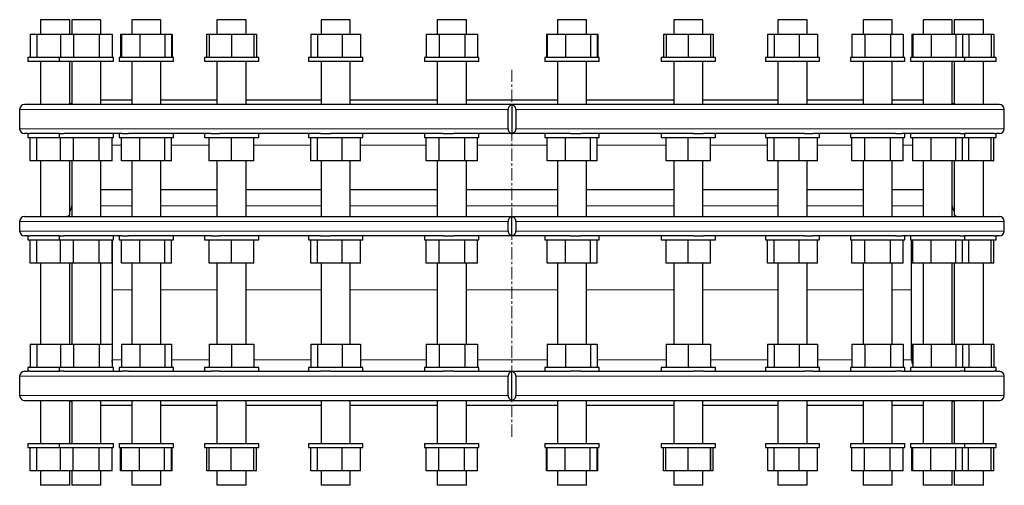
# Model space of a CAD drawing. Header units: millimetres. Extents: x 105 to 1799, y 77 to 1715.
# Tile 1 of 3: x 134 to 1149, y 77 to 557. Entities that reach past the tile are written whole.
import ezdxf

# ---------------------------------------------------------------- set-up
doc = ezdxf.new("R2010")
doc.units = ezdxf.units.MM
doc.linetypes.add('CENTERX2', pattern=[20.32, 12.7, -2.54, 2.54, -2.54])
doc.layers.add('FORMAT', color=7, linetype='Continuous')

msp = doc.modelspace()

# ---------------------------------------------------------------- linework, layer by layer
at = {"color": 7, "linetype": 'Continuous', "lineweight": 25}
for p, q in [((156, 557.3), (156, 542.3)), ((182, 557.3), (156, 557.3)), ((186, 557.3), (182, 557.3)), ((186, 542.3), (186, 557.3)), ((188.1, 557.3), (188.1, 542.3)), ((216.4, 557.3), (188.1, 557.3)), ((218.1, 557.3), (216.4, 557.3)), ((218.1, 542.3), (218.1, 557.3)), ((250.1, 557.3), (250.1, 542.3)), ((279.7, 557.3), (250.1, 557.3)), ((280.1, 557.3), (279.7, 557.3)), ((280.1, 542.3), (280.1, 557.3)), ((337.8, 557.3), (337.8, 542.3)), ((367.8, 557.3), (337.8, 557.3)), ((367.8, 542.3), (367.8, 557.3)), ((445.2, 557.3), (445.2, 542.3)), ((475.2, 557.3), (445.2, 557.3)), ((475.2, 542.3), (475.2, 557.3)), ((564.9, 557.3), (564.9, 542.3)), ((594.9, 557.3), (564.9, 557.3)), ((594.9, 542.3), (594.9, 557.3)), ((688.9, 557.3), (688.9, 542.3)), ((718.9, 557.3), (688.9, 557.3)), ((718.9, 542.3), (718.9, 557.3)), ((808.7, 557.3), (808.7, 542.3)), ((838.7, 557.3), (808.7, 557.3)), ((838.7, 542.3), (838.7, 557.3)), ((916.1, 557.3), (916.1, 542.3)), ((946.1, 557.3), (916.1, 557.3)), ((946.1, 542.3), (946.1, 557.3)), ((1003.8, 557.3), (1003.8, 542.3)), ((1033.8, 557.3), (1003.8, 557.3)), ((1033.8, 542.3), (1033.8, 557.3)), ((1065.8, 557.3), (1065.8, 542.3)), ((1095.8, 557.3), (1065.8, 557.3)), ((1095.8, 542.3), (1095.8, 557.3)), ((1097.9, 557.3), (1097.9, 542.3)), ((1127.9, 557.3), (1097.9, 557.3)), ((1127.9, 542.3), (1127.9, 557.3)), ((145.4, 542.3), (145.4, 518.3)), ((145.4, 542.3), (152.2, 542.3)), ((152.2, 542.3), (152.2, 518.3)), ((152.2, 542.3), (176.5, 542.3)), ((176.5, 542.3), (176.5, 518.3)), ((176.5, 542.3), (189.8, 542.3)), ((189.8, 542.3), (189.8, 518.3)), ((189.8, 542.3), (216.4, 542.3)), ((216.4, 542.3), (216.4, 518.3)), ((216.4, 542.3), (229.7, 542.3)), ((229.7, 542.3), (229.7, 518.3)), ((238.5, 542.3), (238.5, 518.3)), ((238.5, 542.3), (239.4, 542.3)), ((239.4, 542.3), (239.4, 518.3)), ((239.4, 542.3), (258.2, 542.3)), ((258.2, 542.3), (258.2, 518.3)), ((258.2, 542.3), (283.9, 542.3)), ((283.9, 542.3), (283.9, 518.3)), ((283.9, 542.3), (290.8, 542.3)), ((290.8, 542.3), (290.8, 518.3)), ((290.8, 542.3), (291.7, 542.3)), ((291.7, 542.3), (291.7, 518.3)), ((327.1, 542.3), (327.1, 518.3)), ((327.1, 542.3), (329.8, 542.3)), ((329.8, 542.3), (329.8, 518.3)), ((329.8, 542.3), (352.8, 542.3)), ((352.8, 542.3), (352.8, 518.3)), ((352.8, 542.3), (375.8, 542.3)), ((375.8, 542.3), (375.8, 518.3)), ((375.8, 542.3), (378.4, 542.3)), ((378.4, 542.3), (378.4, 518.3)), ((434.5, 542.3), (434.5, 518.3)), ((434.5, 542.3), (441.4, 542.3)), ((441.4, 542.3), (441.4, 518.3)), ((441.4, 542.3), (467, 542.3)), ((467, 542.3), (467, 518.3)), ((467, 542.3), (485.8, 542.3)), ((485.8, 542.3), (485.8, 518.3)), ((553.4, 542.3), (553.4, 518.3)), ((553.4, 542.3), (566.7, 542.3)), ((566.7, 542.3), (566.7, 518.3)), ((566.7, 542.3), (593.2, 542.3)), ((593.2, 542.3), (593.2, 518.3)), ((593.2, 542.3), (606.5, 542.3)), ((606.5, 542.3), (606.5, 518.3)), ((677.4, 542.3), (677.4, 518.3)), ((677.4, 542.3), (678.3, 542.3)), ((678.3, 542.3), (678.3, 518.3)), ((678.3, 542.3), (697.1, 542.3)), ((697.1, 542.3), (697.1, 518.3)), ((697.1, 542.3), (722.7, 542.3)), ((722.7, 542.3), (722.7, 518.3)), ((722.7, 542.3), (729.6, 542.3)), ((729.6, 542.3), (729.6, 518.3)), ((729.6, 542.3), (730.5, 542.3)), ((730.5, 542.3), (730.5, 518.3)), ((798.1, 542.3), (798.1, 518.3)), ((798.1, 542.3), (800.7, 542.3)), ((800.7, 542.3), (800.7, 518.3)), ((800.7, 542.3), (823.7, 542.3)), ((823.7, 542.3), (823.7, 518.3)), ((823.7, 542.3), (846.7, 542.3)), ((846.7, 542.3), (846.7, 518.3)), ((846.7, 542.3), (849.4, 542.3)), ((849.4, 542.3), (849.4, 518.3)), ((905.4, 542.3), (905.4, 518.3)), ((905.4, 542.3), (912.3, 542.3)), ((912.3, 542.3), (912.3, 518.3)), ((912.3, 542.3), (938, 542.3)), ((938, 542.3), (938, 518.3)), ((938, 542.3), (956.8, 542.3)), ((956.8, 542.3), (956.8, 518.3)), ((992.2, 542.3), (992.2, 518.3)), ((992.2, 542.3), (1005.5, 542.3)), ((1005.5, 542.3), (1005.5, 518.3)), ((1005.5, 542.3), (1032.1, 542.3)), ((1032.1, 542.3), (1032.1, 518.3)), ((1032.1, 542.3), (1045.3, 542.3)), ((1045.3, 542.3), (1045.3, 518.3)), ((1054.2, 542.3), (1054.2, 518.3)), ((1054.2, 542.3), (1055.1, 542.3)), ((1055.1, 542.3), (1055.1, 518.3)), ((1055.1, 542.3), (1073.9, 542.3)), ((1073.9, 542.3), (1073.9, 518.3)), ((1073.9, 542.3), (1099.6, 542.3)), ((1099.6, 542.3), (1099.6, 518.3)), ((1099.6, 542.3), (1106.4, 542.3)), ((1106.4, 542.3), (1106.4, 518.3)), ((1106.4, 542.3), (1112.9, 542.3)), ((1112.9, 542.3), (1112.9, 518.3)), ((1112.9, 542.3), (1135.9, 542.3)), ((1135.9, 542.3), (1135.9, 518.3)), ((1135.9, 542.3), (1138.5, 542.3)), ((1138.5, 542.3), (1138.5, 518.3)), ((143, 518.3), (143, 514.3)), ((175.1, 518.3), (143, 518.3)), ((175.1, 518.3), (175.1, 514.3)), ((231.1, 518.3), (175.1, 518.3)), ((231.1, 514.3), (231.1, 518.3)), ((237.1, 518.3), (237.1, 514.3)), ((293.1, 518.3), (237.1, 518.3)), ((293.1, 514.3), (293.1, 518.3)), ((324.8, 518.3), (324.8, 514.3)), ((380.8, 518.3), (324.8, 518.3)), ((380.8, 514.3), (380.8, 518.3)), ((432.2, 518.3), (432.2, 514.3)), ((488.2, 518.3), (432.2, 518.3)), ((488.2, 514.3), (488.2, 518.3)), ((551.9, 518.3), (551.9, 514.3)), ((607.9, 518.3), (551.9, 518.3)), ((607.9, 514.3), (607.9, 518.3)), ((675.9, 518.3), (675.9, 514.3)), ((676.9, 518.3), (675.9, 518.3)), ((731.9, 518.3), (676.9, 518.3)), ((731.9, 514.3), (731.9, 518.3)), ((795.7, 518.3), (795.7, 514.3)), ((799.5, 518.3), (795.7, 518.3)), ((851.7, 518.3), (799.5, 518.3)), ((851.7, 514.3), (851.7, 518.3)), ((903.1, 518.3), (903.1, 514.3)), ((911.3, 518.3), (903.1, 518.3)), ((959.1, 518.3), (911.3, 518.3)), ((959.1, 514.3), (959.1, 518.3)), ((990.8, 518.3), (990.8, 514.3)), ((1004.8, 518.3), (990.8, 518.3)), ((1046.8, 518.3), (1004.8, 518.3)), ((1046.8, 514.3), (1046.8, 518.3)), ((1052.8, 518.3), (1052.8, 514.3)), ((1073.5, 518.3), (1052.8, 518.3)), ((1108.8, 518.3), (1073.5, 518.3)), ((1108.8, 514.3), (1108.8, 518.3)), ((1112.9, 518.3), (1108.8, 518.3)), ((1140.9, 518.3), (1112.9, 518.3)), ((1140.9, 514.3), (1140.9, 518.3)), ((175.1, 514.3), (143, 514.3)), ((156, 514.3), (156, 469.8)), ((231.1, 514.3), (175.1, 514.3)), ((186, 469.8), (186, 514.3)), ((188.1, 514.3), (188.1, 469.8)), ((218.1, 469.8), (218.1, 514.3)), ((293.1, 514.3), (237.1, 514.3)), ((250.1, 514.3), (250.1, 469.8)), ((280.1, 469.8), (280.1, 514.3)), ((380.8, 514.3), (324.8, 514.3)), ((337.8, 514.3), (337.8, 469.8)), ((367.8, 469.8), (367.8, 514.3)), ((488.2, 514.3), (432.2, 514.3)), ((445.2, 514.3), (445.2, 469.8)), ((475.2, 469.8), (475.2, 514.3)), ((607.9, 514.3), (551.9, 514.3)), ((564.9, 514.3), (564.9, 469.8)), ((594.9, 469.8), (594.9, 514.3)), ((676.9, 514.3), (675.9, 514.3)), ((731.9, 514.3), (676.9, 514.3)), ((688.9, 514.3), (688.9, 469.8)), ((718.9, 469.8), (718.9, 514.3)), ((799.5, 514.3), (795.7, 514.3)), ((851.7, 514.3), (799.5, 514.3)), ((808.7, 514.3), (808.7, 469.8)), ((838.7, 469.8), (838.7, 514.3)), ((911.3, 514.3), (903.1, 514.3)), ((959.1, 514.3), (911.3, 514.3)), ((916.1, 514.3), (916.1, 469.8)), ((946.1, 469.8), (946.1, 514.3)), ((1004.8, 514.3), (990.8, 514.3)), ((1003.8, 514.3), (1003.8, 469.8)), ((1046.8, 514.3), (1004.8, 514.3)), ((1033.8, 469.8), (1033.8, 514.3)), ((1073.5, 514.3), (1052.8, 514.3)), ((1065.8, 514.3), (1065.8, 469.8)), ((1108.8, 514.3), (1073.5, 514.3)), ((1095.8, 469.8), (1095.8, 514.3)), ((1097.9, 514.3), (1097.9, 469.8)), ((1112.9, 514.3), (1108.8, 514.3)), ((1140.9, 514.3), (1112.9, 514.3)), ((1127.9, 469.8), (1127.9, 514.3)), ((1144.4, 469.8), (139.4, 469.8)), ((188.1, 471.4), (186.4, 469.8)), ((218.1, 474.8), (250.1, 474.8)), ((280.1, 474.8), (337.8, 474.8)), ((367.8, 474.8), (445.2, 474.8)), ((475.2, 474.8), (564.9, 474.8)), ((594.9, 474.8), (688.9, 474.8)), ((641.9, 469.7), (641.9, 439.9)), ((718.9, 474.8), (808.7, 474.8)), ((838.7, 474.8), (916.1, 474.8)), ((946.1, 474.8), (1003.8, 474.8)), ((1033.8, 474.8), (1065.8, 474.8)), ((1097.4, 469.8), (1095.8, 471.4)), ((134.4, 464.8), (134.4, 444.8)), ((638, 444.8), (638, 464.8)), ((645.9, 464.8), (645.9, 444.8)), ((1149.4, 444.8), (1149.4, 464.8)), ((143, 439.8), (139.4, 439.8)), ((143, 439.8), (143, 435.8)), ((143, 439.8), (144.5, 439.8)), ((175.6, 439.8), (144.5, 439.8)), ((175.1, 439.8), (175.1, 435.8)), ((175.6, 439.8), (179.8, 439.8)), ((240, 439.8), (179.8, 439.8)), ((231.1, 435.8), (231.1, 439.8)), ((237.1, 439.8), (237.1, 435.8)), ((240, 439.8), (246.6, 439.8)), ((331.8, 439.8), (246.6, 439.8)), ((293.1, 435.8), (293.1, 439.8)), ((324.8, 439.8), (324.8, 435.8)), ((331.8, 439.8), (340.4, 439.8)), ((444.6, 439.8), (340.4, 439.8)), ((380.8, 435.8), (380.8, 439.8)), ((432.2, 439.8), (432.2, 435.8)), ((444.6, 439.8), (454.7, 439.8)), ((571, 439.8), (454.7, 439.8)), ((488.2, 435.8), (488.2, 439.8)), ((551.9, 439.8), (551.9, 435.8)), ((571, 439.8), (581.7, 439.8)), ((702.2, 439.8), (581.7, 439.8)), ((607.9, 435.8), (607.9, 439.8)), ((675.9, 439.8), (675.9, 435.8)), ((702.2, 439.8), (712.9, 439.8)), ((829.2, 439.8), (712.9, 439.8)), ((731.9, 435.8), (731.9, 439.8)), ((795.7, 439.8), (795.7, 435.8)), ((829.2, 439.8), (839.2, 439.8)), ((943.5, 439.8), (839.2, 439.8)), ((851.7, 435.8), (851.7, 439.8)), ((903.1, 439.8), (903.1, 435.8)), ((943.5, 439.8), (952.1, 439.8)), ((1037.3, 439.8), (952.1, 439.8)), ((959.1, 435.8), (959.1, 439.8)), ((990.8, 439.8), (990.8, 435.8)), ((1037.3, 439.8), (1043.9, 439.8)), ((1104.1, 439.8), (1043.9, 439.8)), ((1046.8, 435.8), (1046.8, 439.8)), ((1052.8, 439.8), (1052.8, 435.8)), ((1104.1, 439.8), (1108.2, 439.8)), ((1139.4, 439.8), (1108.2, 439.8)), ((1108.8, 435.8), (1108.8, 439.8)), ((1139.4, 439.8), (1140.9, 439.8)), ((1140.9, 435.8), (1140.9, 439.8)), ((1144.4, 439.8), (1140.9, 439.8)), ((143, 435.8), (175.1, 435.8)), ((145.4, 411.8), (145.4, 435.8)), ((152.2, 411.8), (152.2, 435.8)), ((175.1, 435.8), (231.1, 435.8)), ((176.5, 411.8), (176.5, 435.8)), ((189.8, 411.8), (189.8, 435.8)), ((216.4, 411.8), (216.4, 435.8)), ((229.7, 411.8), (229.7, 435.8)), ((237.1, 435.8), (293.1, 435.8)), ((239.4, 411.8), (239.4, 435.8)), ((258.2, 411.8), (258.2, 435.8)), ((283.9, 411.8), (283.9, 435.8)), ((290.8, 411.8), (290.8, 435.8)), ((324.8, 435.8), (380.8, 435.8)), ((329.8, 411.8), (329.8, 435.8)), ((352.8, 411.8), (352.8, 435.8)), ((375.8, 411.8), (375.8, 435.8)), ((432.2, 435.8), (488.2, 435.8)), ((434.5, 411.8), (434.5, 435.8)), ((441.4, 411.8), (441.4, 435.8)), ((467, 411.8), (467, 435.8)), ((485.8, 411.8), (485.8, 435.8)), ((551.9, 435.8), (607.9, 435.8)), ((553.4, 411.8), (553.4, 435.8)), ((566.7, 411.8), (566.7, 435.8)), ((593.2, 411.8), (593.2, 435.8)), ((606.5, 411.8), (606.5, 435.8)), ((675.9, 435.8), (676.9, 435.8)), ((676.9, 435.8), (731.9, 435.8)), ((678.3, 411.8), (678.3, 435.8)), ((697.1, 411.8), (697.1, 435.8)), ((722.7, 411.8), (722.7, 435.8)), ((729.6, 411.8), (729.6, 435.8)), ((795.7, 435.8), (799.5, 435.8)), ((799.5, 435.8), (851.7, 435.8)), ((800.7, 411.8), (800.7, 435.8)), ((823.7, 411.8), (823.7, 435.8)), ((846.7, 411.8), (846.7, 435.8)), ((903.1, 435.8), (911.3, 435.8)), ((905.4, 411.8), (905.4, 435.8)), ((911.3, 435.8), (959.1, 435.8)), ((912.3, 411.8), (912.3, 435.8)), ((938, 411.8), (938, 435.8)), ((956.8, 411.8), (956.8, 435.8)), ((990.8, 435.8), (1004.8, 435.8)), ((992.2, 411.8), (992.2, 435.8)), ((1004.8, 435.8), (1046.8, 435.8)), ((1005.5, 411.8), (1005.5, 435.8)), ((1032.1, 411.8), (1032.1, 435.8)), ((1045.3, 411.8), (1045.3, 435.8)), ((1052.8, 435.8), (1073.5, 435.8)), ((1055.1, 411.8), (1055.1, 435.8)), ((1073.5, 435.8), (1108.8, 435.8)), ((1073.9, 411.8), (1073.9, 435.8)), ((1099.6, 411.8), (1099.6, 435.8)), ((1106.4, 411.8), (1106.4, 435.8)), ((1108.8, 435.8), (1112.9, 435.8)), ((1112.9, 435.8), (1140.9, 435.8)), ((1112.9, 411.8), (1112.9, 435.8)), ((1135.9, 411.8), (1135.9, 435.8)), ((1138.5, 411.8), (1138.5, 435.8)), ((152.2, 411.8), (145.4, 411.8)), ((176.5, 411.8), (152.2, 411.8)), ((156, 411.8), (156, 354.4)), ((189.8, 411.8), (176.5, 411.8)), ((186, 355.9), (186, 411.8)), ((188.1, 411.8), (188.1, 354.4)), ((216.4, 411.8), (189.8, 411.8)), ((229.7, 411.8), (216.4, 411.8)), ((218.1, 355.4), (218.1, 411.8)), ((258.2, 411.8), (239.4, 411.8)), ((250.1, 411.8), (250.1, 354.4)), ((283.9, 411.8), (258.2, 411.8)), ((280.1, 354.7), (280.1, 411.8)), ((290.8, 411.8), (283.9, 411.8)), ((352.8, 411.8), (329.8, 411.8)), ((337.8, 411.8), (337.8, 354.4)), ((375.8, 411.8), (352.8, 411.8)), ((367.8, 354.4), (367.8, 411.8)), ((441.4, 411.8), (434.5, 411.8)), ((467, 411.8), (441.4, 411.8)), ((445.2, 411.8), (445.2, 354.4)), ((485.8, 411.8), (467, 411.8)), ((475.2, 354.4), (475.2, 411.8)), ((566.7, 411.8), (553.4, 411.8)), ((564.9, 411.8), (564.9, 354.4)), ((593.2, 411.8), (566.7, 411.8)), ((606.5, 411.8), (593.2, 411.8)), ((594.9, 354.4), (594.9, 411.8)), ((697.1, 411.8), (678.3, 411.8)), ((688.9, 411.8), (688.9, 354.4)), ((722.7, 411.8), (697.1, 411.8)), ((718.9, 354.4), (718.9, 411.8)), ((729.6, 411.8), (722.7, 411.8)), ((823.7, 411.8), (800.7, 411.8)), ((808.7, 411.8), (808.7, 354.4)), ((846.7, 411.8), (823.7, 411.8)), ((838.7, 354.4), (838.7, 411.8)), ((912.3, 411.8), (905.4, 411.8)), ((938, 411.8), (912.3, 411.8)), ((916.1, 411.8), (916.1, 354.4)), ((956.8, 411.8), (938, 411.8)), ((946.1, 354.4), (946.1, 411.8)), ((1005.5, 411.8), (992.2, 411.8)), ((1003.8, 411.8), (1003.8, 354.7)), ((1032.1, 411.8), (1005.5, 411.8)), ((1045.3, 411.8), (1032.1, 411.8)), ((1033.8, 354.4), (1033.8, 411.8)), ((1073.9, 411.8), (1055.1, 411.8)), ((1065.8, 411.8), (1065.8, 355.4)), ((1099.6, 411.8), (1073.9, 411.8)), ((1095.8, 354.4), (1095.8, 411.8)), ((1097.9, 411.8), (1097.9, 355.9)), ((1106.4, 411.8), (1099.6, 411.8)), ((1112.9, 411.8), (1106.4, 411.8)), ((1135.9, 411.8), (1112.9, 411.8)), ((1127.9, 354.4), (1127.9, 411.8)), ((1138.5, 411.8), (1135.9, 411.8)), ((250.1, 381.9), (218.1, 381.9)), ((337.8, 381.9), (280.1, 381.9)), ((445.2, 381.9), (367.8, 381.9)), ((564.9, 381.9), (475.2, 381.9)), ((688.9, 381.9), (594.9, 381.9)), ((808.7, 381.9), (718.9, 381.9)), ((916.1, 381.9), (838.7, 381.9)), ((1003.8, 381.9), (946.1, 381.9)), ((1065.8, 381.9), (1033.8, 381.9)), ((188.1, 365.5), (188.1, 365.4)), ((1095.8, 365.4), (1095.8, 365.5)), ((134.4, 349.4), (134.4, 339.4)), ((139.4, 354.4), (1144.4, 354.4)), ((638, 339.4), (638, 349.4)), ((641.9, 334.5), (641.9, 354.3)), ((645.9, 349.4), (645.9, 339.4)), ((1149.4, 339.4), (1149.4, 349.4)), ((143, 334.4), (139.4, 334.4)), ((143, 334.4), (143, 330.4)), ((143, 334.4), (144.5, 334.4)), ((143, 330.4), (175.1, 330.4)), ((175.6, 334.4), (144.5, 334.4)), ((145.4, 306.4), (145.4, 330.4)), ((152.2, 306.4), (152.2, 330.4)), ((175.1, 334.4), (175.1, 330.4)), ((175.1, 330.4), (231.1, 330.4)), ((175.6, 334.4), (179.8, 334.4)), ((176.5, 306.4), (176.5, 330.4)), ((240, 334.4), (179.8, 334.4)), ((189.8, 306.4), (189.8, 330.4)), ((216.4, 306.4), (216.4, 330.4)), ((229.7, 306.4), (229.7, 330.4)), ((229.9, 330.4), (229.9, 278.8)), ((231.1, 330.4), (231.1, 334.4)), ((237.1, 334.4), (237.1, 330.4)), ((237.1, 330.4), (293.1, 330.4)), ((239.4, 306.4), (239.4, 330.4)), ((240, 334.4), (246.6, 334.4)), ((331.8, 334.4), (246.6, 334.4)), ((258.2, 306.4), (258.2, 330.4)), ((283.9, 306.4), (283.9, 330.4)), ((290.8, 306.4), (290.8, 330.4)), ((293.1, 330.4), (293.1, 334.4)), ((324.8, 334.4), (324.8, 330.4)), ((324.8, 330.4), (380.8, 330.4)), ((329.8, 306.4), (329.8, 330.4)), ((331.8, 334.4), (340.4, 334.4)), ((444.6, 334.4), (340.4, 334.4)), ((352.8, 306.4), (352.8, 330.4)), ((375.8, 306.4), (375.8, 330.4)), ((380.8, 330.4), (380.8, 334.4)), ((432.2, 334.4), (432.2, 330.4)), ((432.2, 330.4), (488.2, 330.4)), ((434.5, 306.4), (434.5, 330.4)), ((441.4, 306.4), (441.4, 330.4)), ((444.6, 334.4), (454.7, 334.4)), ((571, 334.4), (454.7, 334.4)), ((467, 306.4), (467, 330.4)), ((485.8, 306.4), (485.8, 330.4)), ((488.2, 330.4), (488.2, 334.4)), ((551.9, 334.4), (551.9, 330.4)), ((551.9, 330.4), (607.9, 330.4)), ((553.4, 306.4), (553.4, 330.4)), ((566.7, 306.4), (566.7, 330.4)), ((571, 334.4), (581.7, 334.4)), ((702.2, 334.4), (581.7, 334.4)), ((593.2, 306.4), (593.2, 330.4)), ((606.5, 306.4), (606.5, 330.4)), ((607.9, 330.4), (607.9, 334.4)), ((675.9, 334.4), (675.9, 330.4)), ((675.9, 330.4), (676.9, 330.4)), ((676.9, 330.4), (731.9, 330.4)), ((678.3, 306.4), (678.3, 330.4)), ((697.1, 306.4), (697.1, 330.4)), ((702.2, 334.4), (712.9, 334.4)), ((829.2, 334.4), (712.9, 334.4)), ((722.7, 306.4), (722.7, 330.4)), ((729.6, 306.4), (729.6, 330.4)), ((731.9, 330.4), (731.9, 334.4)), ((795.7, 334.4), (795.7, 330.4)), ((795.7, 330.4), (799.5, 330.4)), ((799.5, 330.4), (851.7, 330.4)), ((800.7, 306.4), (800.7, 330.4)), ((823.7, 306.4), (823.7, 330.4)), ((829.2, 334.4), (839.2, 334.4)), ((943.5, 334.4), (839.2, 334.4)), ((846.7, 306.4), (846.7, 330.4)), ((851.7, 330.4), (851.7, 334.4)), ((903.1, 334.4), (903.1, 330.4)), ((903.1, 330.4), (911.3, 330.4)), ((905.4, 306.4), (905.4, 330.4)), ((911.3, 330.4), (959.1, 330.4)), ((912.3, 306.4), (912.3, 330.4)), ((938, 306.4), (938, 330.4)), ((943.5, 334.4), (952.1, 334.4)), ((1037.3, 334.4), (952.1, 334.4)), ((956.8, 306.4), (956.8, 330.4)), ((959.1, 330.4), (959.1, 334.4)), ((990.8, 334.4), (990.8, 330.4)), ((990.8, 330.4), (1004.8, 330.4)), ((992.2, 306.4), (992.2, 330.4)), ((1004.8, 330.4), (1046.8, 330.4)), ((1005.5, 306.4), (1005.5, 330.4)), ((1032.1, 306.4), (1032.1, 330.4)), ((1037.3, 334.4), (1043.9, 334.4)), ((1104.1, 334.4), (1043.9, 334.4)), ((1045.3, 306.4), (1045.3, 330.4)), ((1046.8, 330.4), (1046.8, 334.4)), ((1052.8, 334.4), (1052.8, 330.4)), ((1052.8, 330.4), (1073.5, 330.4)), ((1053.9, 278.8), (1053.9, 330.4)), ((1054.2, 306.4), (1054.2, 330.4)), ((1055.1, 306.4), (1055.1, 330.4)), ((1073.5, 330.4), (1108.8, 330.4)), ((1073.9, 306.4), (1073.9, 330.4)), ((1099.6, 306.4), (1099.6, 330.4)), ((1104.1, 334.4), (1108.2, 334.4)), ((1106.4, 306.4), (1106.4, 330.4)), ((1139.4, 334.4), (1108.2, 334.4)), ((1108.8, 330.4), (1108.8, 334.4)), ((1108.8, 330.4), (1112.9, 330.4)), ((1112.9, 330.4), (1140.9, 330.4)), ((1112.9, 306.4), (1112.9, 330.4)), ((1135.9, 306.4), (1135.9, 330.4)), ((1138.5, 306.4), (1138.5, 330.4)), ((1139.4, 334.4), (1140.9, 334.4)), ((1140.9, 330.4), (1140.9, 334.4)), ((1144.4, 334.4), (1140.9, 334.4)), ((152.2, 306.4), (145.4, 306.4)), ((176.5, 306.4), (152.2, 306.4)), ((156, 306.4), (156, 222.8)), ((189.8, 306.4), (176.5, 306.4)), ((186, 222.8), (186, 306.4)), ((188.1, 306.4), (188.1, 222.8)), ((216.4, 306.4), (189.8, 306.4)), ((229.7, 306.4), (216.4, 306.4)), ((218.1, 222.8), (218.1, 306.4)), ((258.2, 306.4), (239.4, 306.4)), ((250.1, 306.4), (250.1, 222.8)), ((283.9, 306.4), (258.2, 306.4)), ((280.1, 222.8), (280.1, 306.4)), ((290.8, 306.4), (283.9, 306.4)), ((352.8, 306.4), (329.8, 306.4)), ((337.8, 306.4), (337.8, 222.8)), ((375.8, 306.4), (352.8, 306.4)), ((367.8, 222.8), (367.8, 306.4)), ((441.4, 306.4), (434.5, 306.4)), ((467, 306.4), (441.4, 306.4)), ((445.2, 306.4), (445.2, 222.8)), ((485.8, 306.4), (467, 306.4)), ((475.2, 222.8), (475.2, 306.4)), ((566.7, 306.4), (553.4, 306.4)), ((564.9, 306.4), (564.9, 222.8)), ((593.2, 306.4), (566.7, 306.4)), ((606.5, 306.4), (593.2, 306.4)), ((594.9, 222.8), (594.9, 306.4)), ((697.1, 306.4), (678.3, 306.4)), ((688.9, 306.4), (688.9, 222.8)), ((722.7, 306.4), (697.1, 306.4)), ((718.9, 222.8), (718.9, 306.4)), ((729.6, 306.4), (722.7, 306.4)), ((823.7, 306.4), (800.7, 306.4)), ((808.7, 306.4), (808.7, 222.8)), ((846.7, 306.4), (823.7, 306.4)), ((838.7, 222.8), (838.7, 306.4)), ((912.3, 306.4), (905.4, 306.4)), ((938, 306.4), (912.3, 306.4)), ((916.1, 306.4), (916.1, 222.8)), ((956.8, 306.4), (938, 306.4)), ((946.1, 222.8), (946.1, 306.4)), ((1005.5, 306.4), (992.2, 306.4)), ((1003.8, 306.4), (1003.8, 222.8)), ((1032.1, 306.4), (1005.5, 306.4)), ((1045.3, 306.4), (1032.1, 306.4)), ((1033.8, 222.8), (1033.8, 306.4)), ((1055.1, 306.4), (1054.2, 306.4)), ((1073.9, 306.4), (1055.1, 306.4)), ((1065.8, 306.4), (1065.8, 222.8)), ((1099.6, 306.4), (1073.9, 306.4)), ((1095.8, 222.8), (1095.8, 306.4)), ((1097.9, 306.4), (1097.9, 222.8)), ((1106.4, 306.4), (1099.6, 306.4)), ((1112.9, 306.4), (1106.4, 306.4)), ((1135.9, 306.4), (1112.9, 306.4)), ((1127.9, 222.8), (1127.9, 306.4)), ((1138.5, 306.4), (1135.9, 306.4)), ((229.9, 278.8), (229.9, 206.8)), ((1053.9, 206.8), (1053.9, 278.8)), ((145.4, 222.8), (145.4, 198.8)), ((145.4, 222.8), (152.2, 222.8)), ((152.2, 222.8), (152.2, 198.8)), ((152.2, 222.8), (176.5, 222.8)), ((176.5, 222.8), (176.5, 198.8)), ((176.5, 222.8), (189.8, 222.8)), ((189.8, 222.8), (189.8, 198.8)), ((189.8, 222.8), (216.4, 222.8)), ((216.4, 222.8), (216.4, 198.8)), ((216.4, 222.8), (229.7, 222.8)), ((229.7, 222.8), (229.7, 198.8)), ((239.4, 222.8), (239.4, 198.8)), ((239.4, 222.8), (258.2, 222.8)), ((258.2, 222.8), (258.2, 198.8)), ((258.2, 222.8), (283.9, 222.8)), ((283.9, 222.8), (283.9, 198.8)), ((283.9, 222.8), (290.8, 222.8)), ((290.8, 222.8), (290.8, 198.8)), ((329.8, 222.8), (329.8, 198.8)), ((329.8, 222.8), (352.8, 222.8)), ((352.8, 222.8), (352.8, 198.8)), ((352.8, 222.8), (375.8, 222.8)), ((375.8, 222.8), (375.8, 198.8)), ((434.5, 222.8), (434.5, 198.8)), ((434.5, 222.8), (441.4, 222.8)), ((441.4, 222.8), (441.4, 198.8)), ((441.4, 222.8), (467, 222.8)), ((467, 222.8), (467, 198.8)), ((467, 222.8), (485.8, 222.8)), ((485.8, 222.8), (485.8, 198.8)), ((553.4, 222.8), (553.4, 198.8)), ((553.4, 222.8), (566.7, 222.8)), ((566.7, 222.8), (566.7, 198.8)), ((566.7, 222.8), (593.2, 222.8)), ((593.2, 222.8), (593.2, 198.8)), ((593.2, 222.8), (606.5, 222.8)), ((606.5, 222.8), (606.5, 198.8)), ((678.3, 222.8), (678.3, 198.8)), ((678.3, 222.8), (697.1, 222.8)), ((697.1, 222.8), (697.1, 198.8)), ((697.1, 222.8), (722.7, 222.8)), ((722.7, 222.8), (722.7, 198.8)), ((722.7, 222.8), (729.6, 222.8)), ((729.6, 222.8), (729.6, 198.8)), ((800.7, 222.8), (800.7, 198.8)), ((800.7, 222.8), (823.7, 222.8)), ((823.7, 222.8), (823.7, 198.8)), ((823.7, 222.8), (846.7, 222.8)), ((846.7, 222.8), (846.7, 198.8)), ((905.4, 222.8), (905.4, 198.8)), ((905.4, 222.8), (912.3, 222.8)), ((912.3, 222.8), (912.3, 198.8)), ((912.3, 222.8), (938, 222.8)), ((938, 222.8), (938, 198.8)), ((938, 222.8), (956.8, 222.8)), ((956.8, 222.8), (956.8, 198.8)), ((992.2, 222.8), (992.2, 198.8)), ((992.2, 222.8), (1005.5, 222.8)), ((1005.5, 222.8), (1005.5, 198.8)), ((1005.5, 222.8), (1032.1, 222.8)), ((1032.1, 222.8), (1032.1, 198.8)), ((1032.1, 222.8), (1045.3, 222.8)), ((1045.3, 222.8), (1045.3, 198.8)), ((1054.2, 222.8), (1054.2, 204.2)), ((1054.2, 222.8), (1055.1, 222.8)), ((1055.1, 222.8), (1055.1, 198.8)), ((1055.1, 222.8), (1073.9, 222.8)), ((1073.9, 222.8), (1073.9, 198.8)), ((1073.9, 222.8), (1099.6, 222.8)), ((1099.6, 222.8), (1099.6, 198.8)), ((1099.6, 222.8), (1106.4, 222.8)), ((1106.4, 222.8), (1106.4, 198.8)), ((1106.4, 222.8), (1112.9, 222.8)), ((1112.9, 222.8), (1112.9, 198.8)), ((1112.9, 222.8), (1135.9, 222.8)), ((1135.9, 222.8), (1135.9, 198.8)), ((1135.9, 222.8), (1138.5, 222.8)), ((1138.5, 222.8), (1138.5, 198.8)), ((139.4, 194.8), (143, 194.8)), ((143, 198.8), (143, 194.8)), ((175.1, 198.8), (143, 198.8)), ((144.5, 194.8), (143, 194.8)), ((144.5, 194.8), (175.6, 194.8)), ((175.1, 198.8), (175.1, 194.8)), ((231.1, 198.8), (175.1, 198.8)), ((179.8, 194.8), (175.6, 194.8)), ((179.8, 194.8), (240, 194.8)), ((231.1, 194.8), (231.1, 198.8)), ((237.1, 198.8), (237.1, 194.8)), ((293.1, 198.8), (237.1, 198.8)), ((246.6, 194.8), (240, 194.8)), ((246.6, 194.8), (331.8, 194.8)), ((293.1, 194.8), (293.1, 198.8)), ((324.8, 198.8), (324.8, 194.8)), ((380.8, 198.8), (324.8, 198.8)), ((340.4, 194.8), (331.8, 194.8)), ((340.4, 194.8), (444.6, 194.8)), ((380.8, 194.8), (380.8, 198.8)), ((432.2, 198.8), (432.2, 194.8)), ((488.2, 198.8), (432.2, 198.8)), ((454.7, 194.8), (444.6, 194.8)), ((454.7, 194.8), (571, 194.8)), ((488.2, 194.8), (488.2, 198.8)), ((551.9, 198.8), (551.9, 194.8)), ((607.9, 198.8), (551.9, 198.8)), ((581.7, 194.8), (571, 194.8)), ((581.7, 194.8), (702.2, 194.8)), ((607.9, 194.8), (607.9, 198.8)), ((641.9, 164.9), (641.9, 194.7)), ((675.9, 198.8), (675.9, 194.8)), ((676.9, 198.8), (675.9, 198.8)), ((731.9, 198.8), (676.9, 198.8)), ((712.9, 194.8), (702.2, 194.8)), ((712.9, 194.8), (829.2, 194.8)), ((731.9, 194.8), (731.9, 198.8)), ((795.7, 198.8), (795.7, 194.8)), ((799.5, 198.8), (795.7, 198.8)), ((851.7, 198.8), (799.5, 198.8)), ((839.2, 194.8), (829.2, 194.8)), ((839.2, 194.8), (943.5, 194.8)), ((851.7, 194.8), (851.7, 198.8)), ((903.1, 198.8), (903.1, 194.8)), ((911.3, 198.8), (903.1, 198.8)), ((959.1, 198.8), (911.3, 198.8)), ((952.1, 194.8), (943.5, 194.8)), ((952.1, 194.8), (1037.3, 194.8)), ((959.1, 194.8), (959.1, 198.8)), ((990.8, 198.8), (990.8, 194.8)), ((1004.8, 198.8), (990.8, 198.8)), ((1046.8, 198.8), (1004.8, 198.8)), ((1043.9, 194.8), (1037.3, 194.8)), ((1043.9, 194.8), (1104.1, 194.8)), ((1046.8, 194.8), (1046.8, 198.8)), ((1052.8, 198.8), (1052.8, 194.8)), ((1073.5, 198.8), (1052.8, 198.8)), ((1108.8, 198.8), (1073.5, 198.8)), ((1108.2, 194.8), (1104.1, 194.8)), ((1108.2, 194.8), (1139.4, 194.8)), ((1108.8, 194.8), (1108.8, 198.8)), ((1112.9, 198.8), (1108.8, 198.8)), ((1140.9, 198.8), (1112.9, 198.8)), ((1140.9, 194.8), (1139.4, 194.8)), ((1140.9, 194.8), (1140.9, 198.8)), ((1140.9, 194.8), (1144.4, 194.8)), ((134.4, 189.8), (134.4, 169.8)), ((638, 169.8), (638, 189.8)), ((645.9, 189.8), (645.9, 169.8)), ((1149.4, 169.8), (1149.4, 189.8)), ((139.4, 164.8), (1144.4, 164.8)), ((156, 164.8), (156, 120.3)), ((186, 120.3), (186, 164.8)), ((186.4, 164.8), (188.1, 163.1)), ((188.1, 164.8), (188.1, 120.3)), ((218.1, 120.3), (218.1, 164.8)), ((250.1, 164.8), (250.1, 120.3)), ((280.1, 120.3), (280.1, 164.8)), ((337.8, 164.8), (337.8, 120.3)), ((367.8, 120.3), (367.8, 164.8)), ((445.2, 164.8), (445.2, 120.3)), ((475.2, 120.3), (475.2, 164.8)), ((564.9, 164.8), (564.9, 120.3)), ((594.9, 120.3), (594.9, 164.8)), ((688.9, 164.8), (688.9, 120.3)), ((718.9, 120.3), (718.9, 164.8)), ((808.7, 164.8), (808.7, 120.3)), ((838.7, 120.3), (838.7, 164.8)), ((916.1, 164.8), (916.1, 120.3)), ((946.1, 120.3), (946.1, 164.8)), ((1003.8, 164.8), (1003.8, 120.3)), ((1033.8, 120.3), (1033.8, 164.8)), ((1065.8, 164.8), (1065.8, 120.3)), ((1095.8, 163.1), (1097.4, 164.8)), ((1095.8, 120.3), (1095.8, 164.8)), ((1097.9, 164.8), (1097.9, 120.3)), ((1127.9, 120.3), (1127.9, 164.8)), ((218.1, 159.8), (250.1, 159.8)), ((280.1, 159.8), (337.8, 159.8)), ((367.8, 159.8), (445.2, 159.8)), ((475.2, 159.8), (564.9, 159.8)), ((594.9, 159.8), (688.9, 159.8)), ((718.9, 159.8), (808.7, 159.8)), ((838.7, 159.8), (916.1, 159.8)), ((946.1, 159.8), (1003.8, 159.8)), ((1033.8, 159.8), (1065.8, 159.8)), ((143, 120.3), (143, 116.3)), ((143, 120.3), (175.1, 120.3)), ((143, 116.3), (175.1, 116.3)), ((145.4, 92.3), (145.4, 116.3)), ((152.1, 92.3), (152.1, 116.3)), ((175.1, 120.3), (175.1, 116.3)), ((175.1, 120.3), (231.1, 120.3)), ((175.1, 116.3), (231.1, 116.3)), ((176.5, 92.3), (176.5, 116.3)), ((189.7, 92.3), (189.7, 116.3)), ((216.2, 92.3), (216.2, 116.3)), ((229.7, 92.3), (229.7, 116.3)), ((231.1, 116.3), (231.1, 120.3)), ((237.1, 120.3), (237.1, 116.3)), ((237.1, 120.3), (293.1, 120.3)), ((237.1, 116.3), (293.1, 116.3)), ((238.5, 92.3), (238.5, 116.3)), ((239.4, 92.3), (239.4, 116.3)), ((258.1, 92.3), (258.1, 116.3)), ((283.8, 92.3), (283.8, 116.3)), ((290.8, 92.3), (290.8, 116.3)), ((291.7, 92.3), (291.7, 116.3)), ((293.1, 116.3), (293.1, 120.3)), ((324.8, 120.3), (324.8, 116.3)), ((324.8, 120.3), (380.8, 120.3)), ((324.8, 116.3), (380.8, 116.3)), ((327.2, 92.3), (327.2, 116.3)), ((329.7, 92.3), (329.7, 116.3)), ((352.6, 92.3), (352.6, 116.3)), ((375.7, 92.3), (375.7, 116.3)), ((375.9, 92.3), (375.9, 116.3)), ((378.4, 92.3), (378.4, 116.3)), ((380.8, 116.3), (380.8, 120.3)), ((432.2, 120.3), (432.2, 116.3)), ((432.2, 120.3), (488.2, 120.3)), ((432.2, 116.3), (488.2, 116.3)), ((434.6, 92.3), (434.6, 116.3)), ((441.3, 92.3), (441.3, 116.3)), ((466.9, 92.3), (466.9, 116.3)), ((485.8, 92.3), (485.8, 116.3)), ((488.2, 116.3), (488.2, 120.3)), ((551.9, 120.3), (551.9, 116.3)), ((551.9, 120.3), (607.9, 120.3)), ((551.9, 116.3), (607.9, 116.3)), ((553.4, 92.3), (553.4, 116.3)), ((566.5, 92.3), (566.5, 116.3)), ((593.1, 92.3), (593.1, 116.3)), ((606.5, 92.3), (606.5, 116.3)), ((607.9, 116.3), (607.9, 120.3)), ((675.9, 120.3), (675.9, 116.3)), ((675.9, 120.3), (731.9, 120.3)), ((675.9, 116.3), (731.9, 116.3)), ((677.4, 92.3), (677.4, 116.3)), ((678.2, 92.3), (678.2, 116.3)), ((696.9, 92.3), (696.9, 116.3)), ((722.6, 92.3), (722.6, 116.3)), ((729.6, 92.3), (729.6, 116.3)), ((730.5, 92.3), (730.5, 116.3)), ((731.9, 116.3), (731.9, 120.3)), ((795.7, 120.3), (795.7, 116.3)), ((795.7, 120.3), (851.7, 120.3)), ((795.7, 116.3), (851.7, 116.3)), ((798.1, 92.3), (798.1, 116.3)), ((800.6, 92.3), (800.6, 116.3)), ((823.5, 92.3), (823.5, 116.3)), ((846.6, 92.3), (846.6, 116.3)), ((846.8, 92.3), (846.8, 116.3)), ((849.3, 92.3), (849.3, 116.3)), ((851.7, 116.3), (851.7, 120.3)), ((903.1, 120.3), (903.1, 116.3)), ((903.1, 120.3), (959.1, 120.3)), ((903.1, 116.3), (959.1, 116.3)), ((905.5, 92.3), (905.5, 116.3)), ((912.2, 92.3), (912.2, 116.3)), ((937.8, 92.3), (937.8, 116.3)), ((956.7, 92.3), (956.7, 116.3)), ((959.1, 116.3), (959.1, 120.3)), ((990.8, 120.3), (990.8, 116.3)), ((990.8, 120.3), (1046.8, 120.3)), ((990.8, 116.3), (1046.8, 116.3)), ((992.2, 92.3), (992.2, 116.3)), ((1005.4, 92.3), (1005.4, 116.3)), ((1031.9, 92.3), (1031.9, 116.3)), ((1045.3, 92.3), (1045.3, 116.3)), ((1046.8, 116.3), (1046.8, 120.3)), ((1052.8, 120.3), (1052.8, 116.3)), ((1052.8, 120.3), (1053.7, 120.3)), ((1052.8, 116.3), (1053.7, 116.3)), ((1053.7, 120.3), (1108.8, 120.3)), ((1053.7, 116.3), (1108.8, 116.3)), ((1054.2, 92.3), (1054.2, 116.3)), ((1055.1, 92.3), (1055.1, 116.3)), ((1073.7, 92.3), (1073.7, 116.3)), ((1099.4, 92.3), (1099.4, 116.3)), ((1106.5, 92.3), (1106.5, 116.3)), ((1108.8, 116.3), (1108.8, 120.3)), ((1108.8, 120.3), (1140.9, 120.3)), ((1108.8, 116.3), (1140.9, 116.3)), ((1112.7, 92.3), (1112.7, 116.3)), ((1135.8, 92.3), (1135.8, 116.3)), ((1136, 92.3), (1136, 116.3)), ((1138.5, 92.3), (1138.5, 116.3)), ((1140.9, 116.3), (1140.9, 120.3)), ((152.1, 92.3), (145.4, 92.3)), ((176.5, 92.3), (152.1, 92.3)), ((156, 92.3), (156, 77.3)), ((189.7, 92.3), (176.5, 92.3)), ((186, 77.3), (186, 92.3)), ((188.1, 92.3), (188.1, 77.3)), ((216.2, 92.3), (189.7, 92.3)), ((229.7, 92.3), (216.2, 92.3)), ((218.1, 77.3), (218.1, 92.3)), ((239.4, 92.3), (238.5, 92.3)), ((258.1, 92.3), (239.4, 92.3)), ((250.1, 92.3), (250.1, 77.3)), ((283.8, 92.3), (258.1, 92.3)), ((280.1, 77.3), (280.1, 92.3)), ((290.8, 92.3), (283.8, 92.3)), ((291.7, 92.3), (290.8, 92.3)), ((329.7, 92.3), (327.2, 92.3)), ((352.6, 92.3), (329.7, 92.3)), ((337.8, 92.3), (337.8, 77.3)), ((375.7, 92.3), (352.6, 92.3)), ((367.8, 77.3), (367.8, 92.3)), ((375.9, 92.3), (375.7, 92.3)), ((378.4, 92.3), (375.9, 92.3)), ((441.3, 92.3), (434.6, 92.3)), ((466.9, 92.3), (441.3, 92.3)), ((445.2, 92.3), (445.2, 77.3)), ((485.8, 92.3), (466.9, 92.3)), ((475.2, 77.3), (475.2, 92.3)), ((566.5, 92.3), (553.4, 92.3)), ((564.9, 92.3), (564.9, 77.3)), ((593.1, 92.3), (566.5, 92.3)), ((606.5, 92.3), (593.1, 92.3)), ((594.9, 77.3), (594.9, 92.3)), ((678.2, 92.3), (677.4, 92.3)), ((696.9, 92.3), (678.2, 92.3)), ((688.9, 92.3), (688.9, 77.3)), ((722.6, 92.3), (696.9, 92.3)), ((718.9, 77.3), (718.9, 92.3)), ((729.6, 92.3), (722.6, 92.3)), ((730.5, 92.3), (729.6, 92.3)), ((800.6, 92.3), (798.1, 92.3)), ((823.5, 92.3), (800.6, 92.3)), ((808.7, 92.3), (808.7, 77.3)), ((846.6, 92.3), (823.5, 92.3)), ((838.7, 77.3), (838.7, 92.3)), ((846.8, 92.3), (846.6, 92.3)), ((849.3, 92.3), (846.8, 92.3)), ((912.2, 92.3), (905.5, 92.3)), ((937.8, 92.3), (912.2, 92.3)), ((916.1, 92.3), (916.1, 77.3)), ((956.7, 92.3), (937.8, 92.3)), ((946.1, 77.3), (946.1, 92.3)), ((1005.4, 92.3), (992.2, 92.3)), ((1003.8, 92.3), (1003.8, 77.3)), ((1031.9, 92.3), (1005.4, 92.3)), ((1045.3, 92.3), (1031.9, 92.3)), ((1033.8, 77.3), (1033.8, 92.3)), ((1055.1, 92.3), (1054.2, 92.3)), ((1073.7, 92.3), (1055.1, 92.3)), ((1065.8, 92.3), (1065.8, 77.3)), ((1099.4, 92.3), (1073.7, 92.3)), ((1095.8, 77.3), (1095.8, 92.3)), ((1097.9, 92.3), (1097.9, 77.3)), ((1106.5, 92.3), (1099.4, 92.3)), ((1112.7, 92.3), (1106.5, 92.3)), ((1135.8, 92.3), (1112.7, 92.3)), ((1127.9, 77.3), (1127.9, 92.3)), ((1136, 92.3), (1135.8, 92.3)), ((1138.5, 92.3), (1136, 92.3)), ((182, 77.3), (156, 77.3)), ((186, 77.3), (182, 77.3)), ((216.4, 77.3), (188.1, 77.3)), ((218.1, 77.3), (216.4, 77.3)), ((279.7, 77.3), (250.1, 77.3)), ((280.1, 77.3), (279.7, 77.3)), ((367.8, 77.3), (337.8, 77.3)), ((475.2, 77.3), (445.2, 77.3)), ((594.9, 77.3), (564.9, 77.3)), ((718.9, 77.3), (688.9, 77.3)), ((838.7, 77.3), (808.7, 77.3)), ((946.1, 77.3), (916.1, 77.3)), ((1033.8, 77.3), (1003.8, 77.3)), ((1095.8, 77.3), (1065.8, 77.3)), ((1127.9, 77.3), (1097.9, 77.3))]:
    msp.add_line(p, q, dxfattribs=at)
at = {"color": 8, "linetype": 'Continuous', "lineweight": 18}
for p, q in [((638, 464.8), (134.4, 464.8)), ((1149.4, 464.8), (645.9, 464.8)), ((134.4, 444.8), (638, 444.8)), ((645.9, 444.8), (1149.4, 444.8)), ((239.4, 427.8), (229.7, 427.8)), ((329.8, 427.8), (290.8, 427.8)), ((434.5, 427.8), (375.8, 427.8)), ((553.4, 427.8), (485.8, 427.8)), ((678.3, 427.8), (606.5, 427.8)), ((800.7, 427.8), (729.6, 427.8)), ((905.4, 427.8), (846.7, 427.8)), ((992.2, 427.8), (956.8, 427.8)), ((1055.1, 427.8), (1045.3, 427.8)), ((188.1, 365.4), (188.1, 365.4)), ((218.1, 365.4), (250.1, 365.4)), ((280.1, 365.4), (337.8, 365.4)), ((367.8, 365.4), (445.2, 365.4)), ((475.2, 365.4), (564.9, 365.4)), ((594.9, 365.4), (688.9, 365.4)), ((718.9, 365.4), (808.7, 365.4)), ((838.7, 365.4), (916.1, 365.4)), ((946.1, 365.4), (1003.8, 365.4)), ((1033.8, 365.4), (1065.8, 365.4)), ((1095.8, 365.4), (1095.8, 365.4)), ((638, 349.4), (134.4, 349.4)), ((1149.4, 349.4), (645.9, 349.4)), ((134.4, 339.4), (638, 339.4)), ((645.9, 339.4), (1149.4, 339.4)), ((250.1, 278.8), (229.9, 278.8)), ((337.8, 278.8), (280.1, 278.8)), ((445.2, 278.8), (367.8, 278.8)), ((564.9, 278.8), (475.2, 278.8)), ((641.9, 278.8), (594.9, 278.8)), ((688.9, 278.8), (641.9, 278.8)), ((808.7, 278.8), (718.9, 278.8)), ((916.1, 278.8), (838.7, 278.8)), ((1003.8, 278.8), (946.1, 278.8)), ((1053.9, 278.8), (1033.8, 278.8)), ((229.9, 206.8), (239.4, 206.8)), ((290.8, 206.8), (329.8, 206.8)), ((375.8, 206.8), (434.5, 206.8)), ((485.8, 206.8), (553.4, 206.8)), ((606.5, 206.8), (678.3, 206.8)), ((729.6, 206.8), (800.7, 206.8)), ((846.7, 206.8), (905.4, 206.8)), ((956.8, 206.8), (992.2, 206.8)), ((1045.3, 206.8), (1053.9, 206.8)), ((638, 189.8), (134.4, 189.8)), ((1149.4, 189.8), (645.9, 189.8)), ((134.4, 169.8), (638, 169.8)), ((645.9, 169.8), (1149.4, 169.8))]:
    msp.add_line(p, q, dxfattribs=at)
at = {"color": 7, "linetype": 'Continuous', "lineweight": 25}
for centre, radius, start, end in [((139.4, 464.8), 5, 90, 180), ((1144.4, 464.8), 5, 0, 90), ((139.4, 444.8), 5, 180, 270), ((1144.4, 444.8), 5, 270, 0), ((176.1, 366.4), 12, 325.3488, 355), ((1107.7, 366.4), 12, 185, 214.6512), ((139.4, 349.4), 5, 90, 180), ((1144.4, 349.4), 5, 0, 90), ((139.4, 339.4), 5, 180, 270), ((1144.4, 339.4), 5, 270, 0), ((217.9, 206.8), 12, 347.4952, 0), ((1065.9, 206.8), 12, 180, 205.7279), ((139.4, 189.8), 5, 90, 180), ((1144.4, 189.8), 5, 0, 90), ((139.4, 169.8), 5, 180, 270), ((1144.4, 169.8), 5, 270, 0)]:
    msp.add_arc(centre, radius, start, end, dxfattribs=at)
for points, knots in [([(641.9, 469.7), (641.5, 469.6), (641, 469.4), (640.3, 469.1), (640.1, 468.9), (639.7, 468.6), (639.5, 468.4), (639.1, 468), (638.9, 467.8), (638.6, 467.3), (638.5, 467), (638.2, 466.4), (638.1, 466.1), (638, 465.5), (638, 465.1), (638, 464.8)], [0, 0, 0, 0, 0.25, 0.25, 0.375, 0.375, 0.5, 0.5, 0.625, 0.625, 0.75, 0.75, 0.875, 0.875, 1, 1, 1, 1]), ([(645.9, 464.8), (645.9, 465.1), (645.9, 465.5), (645.8, 465.9), (645.8, 466.1), (645.7, 466.4), (645.6, 466.6), (645.4, 467), (645.3, 467.3), (644.9, 467.8), (644.8, 468), (644.4, 468.4), (644.2, 468.6), (643.8, 468.9), (643.5, 469.1), (642.9, 469.4), (642.4, 469.6), (641.9, 469.7)], [0, 0, 0, 0, 0.125, 0.125, 0.1875, 0.1875, 0.25, 0.25, 0.375, 0.375, 0.5, 0.5, 0.625, 0.625, 0.75, 0.75, 1, 1, 1, 1]), ([(638, 444.8), (638, 444.4), (638, 444.1), (638.1, 443.6), (638.1, 443.5), (638.2, 443.1), (638.3, 443), (638.5, 442.6), (638.6, 442.3), (638.9, 441.8), (639.1, 441.6), (639.5, 441.2), (639.7, 441), (640.1, 440.7), (640.3, 440.5), (641, 440.2), (641.5, 440), (641.9, 439.9)], [0, 0, 0, 0, 0.125, 0.125, 0.1875, 0.1875, 0.25, 0.25, 0.375, 0.375, 0.5, 0.5, 0.625, 0.625, 0.75, 0.75, 1, 1, 1, 1]), ([(641.9, 439.9), (642.4, 440), (642.9, 440.1), (643.5, 440.5), (643.8, 440.7), (644.2, 441), (644.4, 441.2), (644.8, 441.6), (644.9, 441.8), (645.3, 442.3), (645.4, 442.6), (645.7, 443.1), (645.8, 443.5), (645.9, 444.1), (645.9, 444.4), (645.9, 444.8)], [0, 0, 0, 0, 0.25, 0.25, 0.375, 0.375, 0.5, 0.5, 0.625, 0.625, 0.75, 0.75, 0.875, 0.875, 1, 1, 1, 1]), ([(181.8, 354.4), (182.2, 354.5), (182.9, 354.5), (183.7, 354.7), (184.3, 354.8), (184.8, 355), (185.2, 355.2), (185.5, 355.4), (185.8, 355.6), (185.9, 355.7), (186, 355.8), (186, 355.9), (186, 355.9)], [0, 0, 0, 0, 0.141993, 0.286421, 0.378498, 0.470581, 0.56455, 0.658519, 0.767371, 0.876211, 0.988673, 1, 1, 1, 1]), ([(216.2, 354.4), (216.3, 354.4), (216.6, 354.5), (216.9, 354.5), (217.3, 354.6), (217.7, 354.8), (217.9, 354.9), (218, 355.1), (218.1, 355.3), (218.1, 355.4), (218.1, 355.4)], [0, 0, 0, 0, 0.066398, 0.212936, 0.359499, 0.510228, 0.660972, 0.81043, 0.959889, 1, 1, 1, 1]), ([(1065.8, 355.4), (1065.8, 355.3), (1065.8, 355.2), (1065.9, 355), (1066.1, 354.8), (1066.5, 354.6), (1067, 354.5), (1067.4, 354.5), (1067.7, 354.4)], [0, 0, 0, 0, 0.135301, 0.288953, 0.446384, 0.6038, 0.800565, 1, 1, 1, 1]), ([(1097.9, 355.9), (1097.9, 355.9), (1097.9, 355.8), (1098, 355.7), (1098.1, 355.6), (1098.4, 355.4), (1098.7, 355.2), (1099.2, 355), (1099.7, 354.8), (1100.3, 354.6), (1101.1, 354.5), (1101.8, 354.5), (1102.1, 354.4)], [0, 0, 0, 0, 0.050621, 0.146235, 0.244321, 0.342415, 0.444234, 0.546053, 0.650418, 0.754772, 0.876648, 1, 1, 1, 1]), ([(279.7, 354.4), (279.7, 354.4), (279.8, 354.5), (280, 354.5), (280.1, 354.6), (280.1, 354.7), (280.1, 354.7)], [0, 0, 0, 0, 0.138239, 0.443329, 0.748469, 1, 1, 1, 1]), ([(641.9, 354.3), (641.5, 354.2), (641, 354.1), (640.3, 353.7), (640.1, 353.6), (639.7, 353.3), (639.5, 353.1), (639.1, 352.7), (638.9, 352.4), (638.6, 351.9), (638.5, 351.7), (638.2, 351.1), (638.1, 350.8), (638, 350.1), (638, 349.8), (638, 349.4)], [0, 0, 0, 0, 0.25, 0.25, 0.375, 0.375, 0.5, 0.5, 0.625, 0.625, 0.75, 0.75, 0.875, 0.875, 1, 1, 1, 1]), ([(645.9, 349.4), (645.9, 349.8), (645.9, 350.1), (645.8, 350.6), (645.8, 350.8), (645.7, 351.1), (645.6, 351.2), (645.4, 351.7), (645.3, 351.9), (644.9, 352.4), (644.8, 352.7), (644.4, 353.1), (644.2, 353.3), (643.8, 353.6), (643.5, 353.7), (642.9, 354.1), (642.4, 354.2), (641.9, 354.3)], [0, 0, 0, 0, 0.125, 0.125, 0.1875, 0.1875, 0.25, 0.25, 0.375, 0.375, 0.5, 0.5, 0.625, 0.625, 0.75, 0.75, 1, 1, 1, 1]), ([(1003.8, 354.7), (1003.8, 354.7), (1003.8, 354.6), (1003.9, 354.5), (1004.1, 354.5), (1004.2, 354.4)], [0, 0, 0, 0, 0.17503, 0.584735, 1, 1, 1, 1]), ([(638, 339.4), (638, 339.1), (638, 338.8), (638.1, 338.3), (638.1, 338.1), (638.2, 337.8), (638.3, 337.7), (638.5, 337.2), (638.6, 336.9), (638.9, 336.5), (639.1, 336.2), (639.5, 335.8), (639.7, 335.6), (640.1, 335.3), (640.3, 335.2), (641, 334.8), (641.5, 334.6), (641.9, 334.5)], [0, 0, 0, 0, 0.125, 0.125, 0.1875, 0.1875, 0.25, 0.25, 0.375, 0.375, 0.5, 0.5, 0.625, 0.625, 0.75, 0.75, 1, 1, 1, 1]), ([(641.9, 334.5), (642.4, 334.6), (642.9, 334.8), (643.5, 335.2), (643.8, 335.3), (644.2, 335.6), (644.4, 335.8), (644.8, 336.2), (644.9, 336.5), (645.3, 336.9), (645.4, 337.2), (645.7, 337.8), (645.8, 338.1), (645.9, 338.8), (645.9, 339.1), (645.9, 339.4)], [0, 0, 0, 0, 0.25, 0.25, 0.375, 0.375, 0.5, 0.5, 0.625, 0.625, 0.75, 0.75, 0.875, 0.875, 1, 1, 1, 1]), ([(641.9, 194.7), (641.5, 194.6), (641, 194.4), (640.3, 194.1), (640.1, 193.9), (639.7, 193.6), (639.5, 193.4), (639.1, 193), (638.9, 192.8), (638.6, 192.3), (638.5, 192), (638.2, 191.4), (638.1, 191.1), (638, 190.5), (638, 190.1), (638, 189.8)], [0, 0, 0, 0, 0.25, 0.25, 0.375, 0.375, 0.5, 0.5, 0.625, 0.625, 0.75, 0.75, 0.875, 0.875, 1, 1, 1, 1]), ([(645.9, 189.8), (645.9, 190.1), (645.9, 190.5), (645.8, 190.9), (645.8, 191.1), (645.7, 191.4), (645.6, 191.6), (645.4, 192), (645.3, 192.3), (644.9, 192.8), (644.8, 193), (644.4, 193.4), (644.2, 193.6), (643.8, 193.9), (643.5, 194.1), (642.9, 194.4), (642.4, 194.6), (641.9, 194.7)], [0, 0, 0, 0, 0.125, 0.125, 0.1875, 0.1875, 0.25, 0.25, 0.375, 0.375, 0.5, 0.5, 0.625, 0.625, 0.75, 0.75, 1, 1, 1, 1]), ([(638, 169.8), (638, 169.4), (638, 169.1), (638.1, 168.6), (638.1, 168.5), (638.2, 168.1), (638.3, 168), (638.5, 167.6), (638.6, 167.3), (638.9, 166.8), (639.1, 166.6), (639.5, 166.2), (639.7, 166), (640.1, 165.7), (640.3, 165.5), (641, 165.2), (641.5, 165), (641.9, 164.9)], [0, 0, 0, 0, 0.125, 0.125, 0.1875, 0.1875, 0.25, 0.25, 0.375, 0.375, 0.5, 0.5, 0.625, 0.625, 0.75, 0.75, 1, 1, 1, 1]), ([(641.9, 164.9), (642.4, 165), (642.9, 165.1), (643.5, 165.5), (643.8, 165.7), (644.2, 166), (644.4, 166.2), (644.8, 166.6), (644.9, 166.8), (645.3, 167.3), (645.4, 167.6), (645.7, 168.1), (645.8, 168.5), (645.9, 169.1), (645.9, 169.4), (645.9, 169.8)], [0, 0, 0, 0, 0.25, 0.25, 0.375, 0.375, 0.5, 0.5, 0.625, 0.625, 0.75, 0.75, 0.875, 0.875, 1, 1, 1, 1])]:
    msp.add_open_spline(points, degree=3, knots=knots, dxfattribs=at)
at = {"layer": 'FORMAT', "linetype": 'CENTERX2', "lineweight": 18}
msp.add_line((641.9, 127.3), (641.9, 505.6), dxfattribs=at)

doc.saveas('drawing.dxf')
